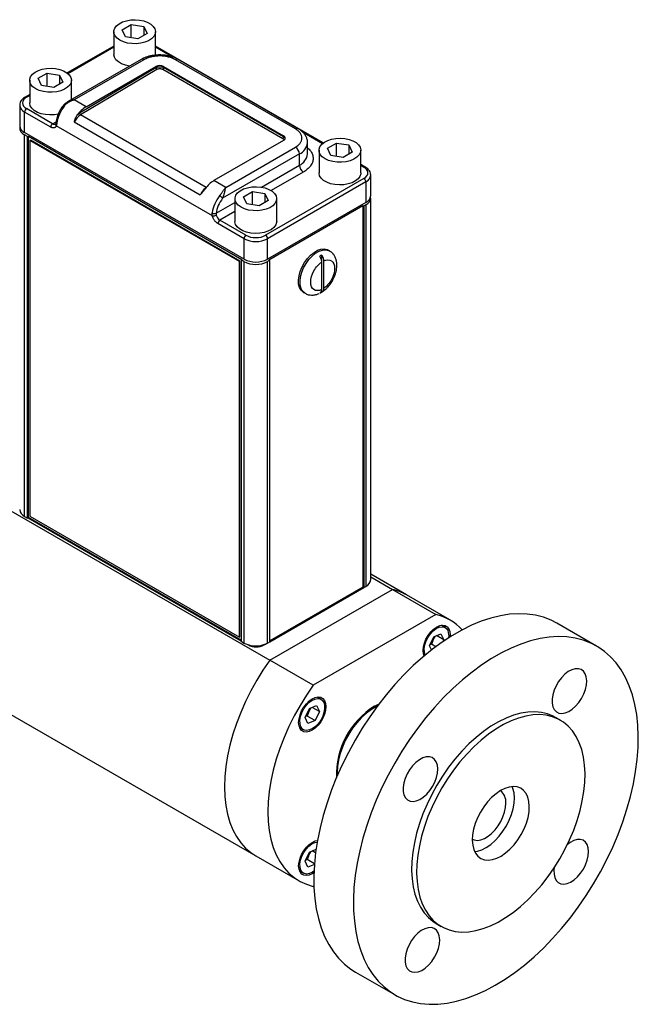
# Model space of a CAD drawing. Header units: inches. Extents: x 3.5 to 30.6, y 2.3 to 18.7.
# Tile 6 of 6: x 27.1 to 30.6, y 13.2 to 18.7. Entities that reach past the tile are written whole.
import ezdxf

# ---------------------------------------------------------------- set-up
doc = ezdxf.new("R2010")
doc.units = ezdxf.units.IN
doc.header["$MEASUREMENT"] = 0

msp = doc.modelspace()

# ---------------------------------------------------------------- linework, layer by layer
at = {"color": 7, "linetype": 'Continuous', "lineweight": 25}
for p, q in [((27.644, 18.6571), (27.644, 18.5295)), ((27.6914, 18.6679), (27.7425, 18.6973)), ((27.7101, 18.6276), (27.6914, 18.6679)), ((27.7425, 18.6973), (27.8122, 18.6865)), ((27.7425, 18.6226), (27.7425, 18.6973)), ((27.8309, 18.6463), (27.7798, 18.6168)), ((27.8122, 18.6865), (27.8309, 18.6463)), ((27.8122, 18.6865), (27.8122, 18.6355)), ((27.8783, 18.5295), (27.8783, 18.6571)), ((27.7798, 18.6168), (27.7101, 18.6276)), ((27.644, 18.5768), (27.3818, 18.4255)), ((27.3857, 18.4225), (27.644, 18.5716)), ((28.8214, 18.0324), (27.8783, 18.5768)), ((27.8783, 18.5716), (27.9781, 18.514)), ((27.7982, 18.5013), (27.3846, 18.2625)), ((27.8138, 18.4997), (27.4223, 18.2737)), ((28.6648, 18.1105), (27.9906, 18.4997)), ((28.6804, 18.1121), (28.0062, 18.5013)), ((27.2191, 18.3952), (27.2701, 18.4247)), ((27.2701, 18.4247), (27.3398, 18.4139)), ((27.2701, 18.3499), (27.2701, 18.4247)), ((27.8801, 18.4549), (27.4517, 18.1989)), ((27.8855, 18.4457), (27.4571, 18.1898)), ((27.4886, 18.2354), (27.8801, 18.4615)), ((27.8801, 18.4549), (27.8801, 18.4615)), ((27.9191, 18.4461), (28.5933, 18.0568)), ((27.9243, 18.4615), (28.5985, 18.0722)), ((27.9243, 18.4552), (27.9243, 18.4615)), ((28.5985, 18.066), (27.9243, 18.4552)), ((27.1716, 18.3844), (27.1716, 18.2568)), ((27.2378, 18.355), (27.2191, 18.3952)), ((27.3585, 18.3736), (27.3075, 18.3442)), ((27.3398, 18.4139), (27.3585, 18.3736)), ((27.3398, 18.4139), (27.3398, 18.3628)), ((27.406, 18.2749), (27.406, 18.3844)), ((27.3075, 18.3442), (27.2378, 18.355)), ((27.1716, 18.3042), (27.1462, 18.2895)), ((27.154, 18.2887), (27.1716, 18.2989)), ((27.4886, 18.2354), (27.4223, 18.2737)), ((27.1155, 18.2441), (27.1155, 18.129)), ((27.143, 18.0908), (27.143, 18.2058)), ((27.2897, 18.1211), (27.143, 18.2058)), ((27.3007, 18.1402), (27.154, 18.2249)), ((27.3007, 18.1402), (27.3197, 18.1512)), ((28.1298, 17.7395), (27.4219, 18.1481)), ((28.1633, 17.7821), (27.4571, 18.1898)), ((28.198, 17.6218), (27.3208, 18.1282)), ((28.7035, 18.0952), (28.8175, 18.0294)), ((28.3758, 17.3791), (27.143, 18.0908)), ((27.1595, 18.0674), (27.143, 18.0769)), ((27.143, 15.9335), (27.143, 18.0769)), ((27.1595, 18.0674), (27.1648, 18.0705)), ((27.1595, 15.924), (27.1595, 18.0674)), ((27.1648, 18.0705), (28.3644, 17.378)), ((27.1648, 15.9271), (27.1648, 18.0705)), ((27.1724, 18.0457), (27.1759, 18.0477)), ((28.3497, 17.366), (27.1724, 18.0457)), ((27.1724, 18.0457), (27.1724, 15.9349)), ((28.3532, 17.3681), (27.1759, 18.0477)), ((28.5985, 18.0467), (28.207, 17.8207)), ((28.5985, 18.066), (28.5985, 18.0722)), ((28.2733, 17.7824), (28.6648, 18.0085)), ((28.7327, 17.9707), (28.7327, 18.034)), ((28.7972, 17.9913), (28.7972, 17.8637)), ((28.8447, 18.0021), (28.8958, 18.0316)), ((28.8634, 17.9619), (28.8447, 18.0021)), ((28.8958, 18.0316), (28.9655, 18.0208)), ((28.8958, 17.9568), (28.8958, 18.0316)), ((28.9655, 18.0208), (28.9841, 17.9805)), ((28.9655, 18.0208), (28.9655, 17.9697)), ((29.0316, 17.8637), (29.0316, 17.9913)), ((28.6869, 17.9702), (28.2555, 17.7211)), ((28.6869, 17.9069), (28.6869, 17.9702)), ((28.9331, 17.9511), (28.8634, 17.9619)), ((28.9841, 17.9805), (28.9331, 17.9511)), ((28.4737, 17.7838), (28.6869, 17.9069)), ((29.057, 17.8964), (29.0316, 17.9111)), ((29.0316, 17.9058), (29.0492, 17.8956)), ((28.2733, 17.7824), (28.207, 17.8207)), ((29.0492, 17.8318), (28.4973, 17.5132)), ((28.709, 17.8686), (28.5284, 17.7644)), ((29.0877, 17.7359), (29.0877, 17.851)), ((29.0603, 17.8127), (28.5084, 17.4941)), ((29.0603, 17.8127), (29.0603, 17.6977)), ((28.3249, 17.7186), (28.3249, 17.591)), ((28.3724, 17.7294), (28.4234, 17.7589)), ((28.3911, 17.6892), (28.3724, 17.7294)), ((28.4234, 17.7589), (28.4931, 17.7481)), ((28.4234, 17.6842), (28.4234, 17.7589)), ((28.5118, 17.7079), (28.4608, 17.6784)), ((28.4931, 17.7481), (28.5118, 17.7079)), ((28.4931, 17.7481), (28.4931, 17.6971)), ((28.5593, 17.591), (28.5593, 17.7186)), ((29.0875, 15.5788), (29.0875, 17.7222)), ((28.2189, 17.6367), (28.3249, 17.6979)), ((28.4608, 17.6784), (28.3911, 17.6892)), ((29.0603, 17.6977), (28.5084, 17.3791)), ((28.5146, 17.3751), (29.0432, 17.6802)), ((29.0432, 17.6802), (29.0485, 17.6772)), ((29.0432, 17.6802), (29.0432, 15.5368)), ((29.06, 17.6838), (29.0485, 17.6772)), ((29.0485, 17.6772), (29.0485, 15.5338)), ((29.06, 17.6838), (29.06, 15.5404)), ((28.3249, 17.6469), (28.2401, 17.5979)), ((28.3868, 17.5132), (28.2401, 17.5979)), ((28.3758, 17.4941), (28.2291, 17.5788)), ((28.3758, 17.3791), (28.3758, 17.4941)), ((28.5084, 17.3791), (28.5084, 17.4941)), ((28.8565, 17.4253), (28.8477, 17.4304)), ((28.3644, 17.378), (28.3591, 17.3749)), ((28.3755, 17.3654), (28.3591, 17.3749)), ((28.3591, 17.3749), (28.3591, 15.2315)), ((28.5199, 17.372), (28.5146, 17.3751)), ((28.8125, 17.3631), (28.8125, 17.4019)), ((28.3497, 17.366), (28.3532, 17.3681)), ((28.3497, 15.2553), (28.3497, 17.366)), ((28.3532, 15.2573), (28.3532, 17.3681)), ((28.3755, 17.3654), (28.3755, 15.222)), ((28.5199, 17.372), (28.5084, 17.3654)), ((28.5084, 15.222), (28.5084, 17.3654)), ((28.5199, 15.2286), (28.5199, 17.372)), ((28.8125, 17.2084), (28.8125, 17.3631)), ((28.8231, 17.3692), (28.8231, 17.2146)), ((28.8125, 17.1942), (28.8125, 17.2084)), ((28.7102, 17.1922), (28.719, 17.1871)), ((26.3406, 16.3834), (28.5203, 15.1251)), ((27.1724, 15.9349), (28.3497, 15.2553)), ((27.143, 15.9335), (27.1595, 15.924)), ((27.1648, 15.9271), (27.1595, 15.924)), ((27.1623, 15.9256), (28.3591, 15.2347)), ((28.3591, 15.2376), (27.1648, 15.9271)), ((29.2882, 15.4922), (29.0875, 15.6081)), ((29.0875, 15.5938), (29.2098, 15.5232)), ((29.0432, 15.5368), (28.5199, 15.2347)), ((28.5199, 15.229), (29.0481, 15.534)), ((28.5203, 15.1251), (29.2098, 15.5232)), ((29.0485, 15.5338), (29.0432, 15.5368)), ((29.0485, 15.5338), (29.06, 15.5404)), ((29.2098, 15.5232), (29.4534, 15.3826)), ((29.5318, 15.3516), (29.2882, 15.4922)), ((29.4534, 15.3826), (28.7639, 14.9845)), ((30.3566, 15.2051), (30.1339, 15.3336)), ((26.2622, 15.2844), (28.4419, 14.0261)), ((29.4425, 15.2576), (29.4824, 15.2745)), ((29.4824, 15.2745), (29.4977, 15.2405)), ((29.5071, 15.3088), (29.4846, 15.3218)), ((28.3532, 15.2573), (28.3497, 15.2553)), ((28.3591, 15.2315), (28.3755, 15.222)), ((28.4886, 15.211), (28.5013, 15.2182)), ((28.5084, 15.222), (28.5199, 15.2286)), ((29.418, 15.2067), (29.4425, 15.2576)), ((29.4359, 15.2338), (29.4433, 15.2492)), ((29.4506, 15.2611), (29.4433, 15.2492)), ((29.4977, 15.2405), (29.4572, 15.2639)), ((29.4977, 15.2405), (29.4927, 15.23)), ((28.3975, 15.2125), (28.4003, 15.211)), ((28.4003, 15.2117), (28.4003, 15.211)), ((28.4886, 15.211), (28.4886, 15.2133)), ((29.4287, 15.1831), (29.418, 15.2067)), ((29.4291, 15.215), (29.4208, 15.2124)), ((29.4527, 15.2014), (29.4291, 15.215)), ((28.7639, 14.9845), (28.5203, 15.1251)), ((29.3862, 15.1513), (29.3882, 15.1502)), ((28.8085, 14.9055), (28.786, 14.9185)), ((28.7194, 14.8034), (28.7439, 14.8543)), ((28.7373, 14.8305), (28.7447, 14.8459)), ((28.7439, 14.8543), (28.7837, 14.8712)), ((28.752, 14.8578), (28.7447, 14.8459)), ((28.7991, 14.8372), (28.7586, 14.8606)), ((28.7991, 14.8372), (28.7746, 14.7863)), ((28.7837, 14.8712), (28.7991, 14.8372)), ((29.1086, 14.8671), (29.1346, 14.8802)), ((28.7348, 14.7694), (28.7194, 14.8034)), ((28.7305, 14.8117), (28.7222, 14.8091)), ((28.7746, 14.7863), (28.7305, 14.8117)), ((28.7746, 14.7863), (28.7348, 14.7694)), ((30.1532, 14.7884), (30.1253, 14.8044)), ((28.6876, 14.748), (28.71, 14.7351)), ((28.788, 14.1106), (28.786, 14.1118)), ((28.7439, 14.0476), (28.7804, 14.0631)), ((28.7776, 14.0428), (28.7586, 14.0538)), ((28.4419, 14.0261), (28.6855, 13.8855)), ((28.7194, 13.9967), (28.7439, 14.0476)), ((28.7305, 14.005), (28.7222, 14.0024)), ((28.7713, 13.9815), (28.7305, 14.005)), ((28.7373, 14.0238), (28.7447, 14.0392)), ((28.752, 14.051), (28.7447, 14.0392)), ((28.7348, 13.9626), (28.7194, 13.9967)), ((28.771, 13.978), (28.7348, 13.9626)), ((28.6876, 13.9413), (28.71, 13.9283)), ((28.7639, 13.8545), (28.7682, 13.857)), ((29.4561, 13.6452), (29.4839, 13.6291)), ((29.0021, 13.3731), (29.2248, 13.2445))]:
    msp.add_line(p, q, dxfattribs=at)
at = {"color": 7, "linetype": 'Continuous', "lineweight": 25, "flags": 128}
for points in [[(27.6783, 18.6093), (27.6624, 18.6207), (27.6511, 18.6338), (27.645, 18.648), (27.6443, 18.6626), (27.6491, 18.6769), (27.6591, 18.6904), (27.6739, 18.7023), (27.6928, 18.712), (27.7148, 18.7192), (27.7391, 18.7235), (27.7643, 18.7247), (27.7894, 18.7227), (27.8132, 18.7177), (27.8346, 18.7098), (27.8525, 18.6995), (27.8661, 18.6871), (27.8749, 18.6734), (27.8783, 18.6589), (27.8762, 18.6443), (27.8688, 18.6304), (27.8563, 18.6176), (27.8394, 18.6067), (27.8188, 18.5982), (27.7955, 18.5924), (27.7707, 18.5897), (27.7453, 18.5901), (27.7207, 18.5936), (27.698, 18.6001), (27.6783, 18.6093)], [(27.7333, 18.4638), (27.7329, 18.4639), (27.7091, 18.4689), (27.6877, 18.4768), (27.6698, 18.4871), (27.6562, 18.4994), (27.6474, 18.5132), (27.644, 18.5277), (27.644, 18.5295)], [(27.2059, 18.3366), (27.1901, 18.348), (27.1788, 18.3611), (27.1727, 18.3753), (27.172, 18.3899), (27.1768, 18.4043), (27.1868, 18.4177), (27.2016, 18.4296), (27.2204, 18.4394), (27.2425, 18.4466), (27.2667, 18.4508), (27.292, 18.452), (27.3171, 18.4501), (27.3409, 18.445), (27.3622, 18.4371), (27.3801, 18.4268), (27.3938, 18.4145), (27.4025, 18.4007), (27.4059, 18.3862), (27.4039, 18.3717), (27.3964, 18.3577), (27.384, 18.3449), (27.367, 18.3341), (27.3465, 18.3255), (27.3232, 18.3197), (27.2983, 18.317), (27.273, 18.3174), (27.2484, 18.3209), (27.2257, 18.3274), (27.2059, 18.3366)], [(27.3317, 18.1939), (27.3109, 18.1904), (27.2856, 18.1892), (27.2605, 18.1912), (27.2367, 18.1962), (27.2154, 18.2041), (27.1975, 18.2144), (27.1838, 18.2268), (27.1751, 18.2405), (27.1716, 18.255), (27.1716, 18.2568)], [(27.3657, 18.2392), (27.3636, 18.2403), (27.3619, 18.2411), (27.3605, 18.2415), (27.3595, 18.2415), (27.3591, 18.2412)], [(27.3238, 18.1427), (27.3219, 18.144), (27.3204, 18.1455), (27.3195, 18.147), (27.3192, 18.1485), (27.3192, 18.1491)], [(28.8316, 17.9435), (28.8157, 17.9549), (28.8044, 17.968), (28.7983, 17.9822), (28.7976, 17.9968), (28.8024, 18.0112), (28.8124, 18.0246), (28.8272, 18.0365), (28.8461, 18.0463), (28.8681, 18.0535), (28.8923, 18.0578), (28.9176, 18.0589), (28.9427, 18.057), (28.9665, 18.0519), (28.9879, 18.044), (29.0058, 18.0337), (29.0194, 18.0214), (29.0282, 18.0076), (29.0316, 17.9931), (29.0295, 17.9786), (29.0221, 17.9646), (29.0096, 17.9518), (28.9927, 17.941), (28.9721, 17.9324), (28.9488, 17.9266), (28.9239, 17.9239), (28.8986, 17.9243), (28.874, 17.9278), (28.8513, 17.9343), (28.8316, 17.9435)], [(29.0316, 17.8637), (29.0312, 17.8582), (29.0265, 17.8439), (29.0164, 17.8304), (29.0017, 17.8186), (28.9828, 17.8088), (28.9607, 17.8016), (28.9365, 17.7973), (28.9113, 17.7961), (28.8861, 17.7981), (28.8624, 17.8031), (28.841, 17.811), (28.8231, 17.8213), (28.8094, 17.8337), (28.8007, 17.8474), (28.7973, 17.8619), (28.7972, 17.8637)], [(28.3592, 17.6708), (28.3433, 17.6822), (28.3321, 17.6953), (28.326, 17.7095), (28.3253, 17.7241), (28.3301, 17.7385), (28.3401, 17.7519), (28.3549, 17.7638), (28.3737, 17.7736), (28.3958, 17.7808), (28.42, 17.7851), (28.4453, 17.7863), (28.4704, 17.7843), (28.4942, 17.7792), (28.5155, 17.7714), (28.5334, 17.761), (28.5471, 17.7487), (28.5558, 17.735), (28.5592, 17.7205), (28.5572, 17.7059), (28.5497, 17.6919), (28.5373, 17.6792), (28.5203, 17.6683), (28.4998, 17.6597), (28.4765, 17.654), (28.4516, 17.6512), (28.4263, 17.6516), (28.4017, 17.6551), (28.379, 17.6616), (28.3592, 17.6708)], [(28.5593, 17.591), (28.5589, 17.5856), (28.5541, 17.5712), (28.5441, 17.5578), (28.5293, 17.5459), (28.5105, 17.5361), (28.4884, 17.5289), (28.4642, 17.5246), (28.4389, 17.5234), (28.4138, 17.5254), (28.39, 17.5304), (28.3687, 17.5383), (28.3507, 17.5487), (28.3371, 17.561), (28.3284, 17.5747), (28.3249, 17.5892), (28.3249, 17.591)], [(28.7102, 17.1922), (28.7084, 17.1933), (28.6964, 17.2043), (28.6877, 17.2197), (28.6828, 17.2388), (28.6818, 17.2609), (28.6848, 17.2851), (28.6916, 17.3103), (28.702, 17.3356), (28.7156, 17.3599), (28.7317, 17.3822), (28.7498, 17.4016), (28.7691, 17.4173), (28.7887, 17.4287), (28.808, 17.4352), (28.8261, 17.4367), (28.8422, 17.433), (28.8477, 17.4304)], [(28.7186, 17.1873), (28.7173, 17.1881), (28.7052, 17.1992), (28.6966, 17.2146), (28.6916, 17.2337), (28.6906, 17.2558), (28.6936, 17.28), (28.7005, 17.3052), (28.7109, 17.3305), (28.7244, 17.3548), (28.7406, 17.3771), (28.7586, 17.3965), (28.7779, 17.4122), (28.7976, 17.4236), (28.8169, 17.4301), (28.8349, 17.4316), (28.8511, 17.4279), (28.8565, 17.4253)], [(30.1339, 15.3336), (30.1014, 15.3504), (30.0589, 15.3667), (30.0141, 15.3782), (29.9672, 15.3849), (29.9184, 15.3866), (29.868, 15.3834), (29.816, 15.3753), (29.763, 15.3623), (29.7089, 15.3445), (29.6542, 15.322), (29.5991, 15.2949), (29.5439, 15.2633), (29.4888, 15.2273), (29.434, 15.1872), (29.3799, 15.1431), (29.3267, 15.0953), (29.2746, 15.0439), (29.2239, 14.9892), (29.1749, 14.9315), (29.1277, 14.871), (29.0826, 14.8081), (29.0399, 14.743), (28.9997, 14.6761), (28.9621, 14.6076), (28.9275, 14.5379), (28.8959, 14.4673), (28.8675, 14.3961), (28.8425, 14.3248), (28.8209, 14.2536), (28.8029, 14.1829), (28.7885, 14.113), (28.7778, 14.0442), (28.7709, 13.977), (28.7678, 13.9115), (28.7685, 13.8481), (28.773, 13.7871), (28.7813, 13.7288), (28.7934, 13.6735), (28.8092, 13.6215), (28.8285, 13.5729), (28.8514, 13.528), (28.8777, 13.4871), (28.9073, 13.4503), (28.94, 13.4178), (28.9758, 13.3898), (29.0021, 13.3731)], [(29.3871, 15.1492), (29.3833, 15.1608), (29.3814, 15.1794), (29.3833, 15.2001), (29.389, 15.2221), (29.3981, 15.2441), (29.4102, 15.2651), (29.4247, 15.284), (29.4409, 15.2999), (29.458, 15.312), (29.475, 15.3196), (29.4912, 15.3224), (29.5057, 15.3202), (29.5178, 15.3132), (29.5269, 15.3017), (29.5326, 15.2863), (29.5345, 15.2678), (29.534, 15.2571)], [(29.3939, 15.155), (29.3936, 15.1558), (29.3891, 15.1719), (29.3886, 15.1909), (29.3921, 15.2119), (29.3995, 15.2336), (29.4102, 15.2547), (29.4237, 15.2739), (29.4393, 15.2903), (29.4558, 15.3028), (29.4725, 15.3106), (29.4884, 15.3135), (29.5025, 15.3111), (29.514, 15.3036), (29.5222, 15.2914)], [(30.591, 14.6987), (30.5884, 14.7609), (30.582, 14.8206), (30.5718, 14.8774), (30.5579, 14.9311), (30.5403, 14.9815), (30.5192, 15.0282), (30.4946, 15.0711), (30.4666, 15.11), (30.4354, 15.1447), (30.4011, 15.1749), (30.364, 15.2007), (30.3241, 15.2218), (30.2816, 15.2382), (30.2369, 15.2497), (30.19, 15.2563), (30.1411, 15.258), (30.0907, 15.2548), (30.0388, 15.2467), (29.9857, 15.2337), (29.9316, 15.216), (29.877, 15.1934), (29.8219, 15.1663), (29.7666, 15.1347), (29.7115, 15.0988), (29.6567, 15.0586), (29.6026, 15.0146), (29.5494, 14.9667), (29.4973, 14.9153), (29.4466, 14.8606), (29.3976, 14.8029), (29.3504, 14.7425), (29.3054, 14.6795), (29.2626, 14.6144), (29.2224, 14.5475), (29.1848, 14.479), (29.1502, 14.4093), (29.1186, 14.3387), (29.0902, 14.2676), (29.0652, 14.1963), (29.0436, 14.1251), (29.0256, 14.0543), (29.0112, 13.9844), (29.0005, 13.9157), (28.9936, 13.8484), (28.9905, 13.7829), (28.9912, 13.7195), (28.9957, 13.6585), (29.0041, 13.6003), (29.0161, 13.5449), (29.0319, 13.4929), (29.0512, 13.4443), (29.0741, 13.3994), (29.1004, 13.3585), (29.13, 13.3217), (29.1627, 13.2892), (29.1985, 13.2612), (29.237, 13.2378), (29.2782, 13.219), (29.3219, 13.2051), (29.3677, 13.196), (29.4156, 13.1918), (29.4653, 13.1925), (29.5165, 13.1982), (29.5691, 13.2088), (29.6226, 13.2242), (29.677, 13.2443), (29.732, 13.2691), (29.7872, 13.2985), (29.8424, 13.3323), (29.8974, 13.3704), (29.9518, 13.4125), (30.0055, 13.4585), (30.0582, 13.5082), (30.1096, 13.5612), (30.1595, 13.6175), (30.2076, 13.6766), (30.2538, 13.7383), (30.2977, 13.8024), (30.3392, 13.8684), (30.3781, 13.9362), (30.4142, 14.0053), (30.4474, 14.0755), (30.4774, 14.1464), (30.5041, 14.2177), (30.5274, 14.289), (30.5473, 14.36), (30.5635, 14.4303), (30.576, 14.4997), (30.5848, 14.5678), (30.5898, 14.6342), (30.591, 14.6987)], [(28.5203, 15.1251), (28.4824, 15.0697), (28.447, 15.0124), (28.4142, 14.9534), (28.3842, 14.8932), (28.3574, 14.8322), (28.3337, 14.7707), (28.3135, 14.7091), (28.2967, 14.6478), (28.2836, 14.5873), (28.2741, 14.5278), (28.2684, 14.4698), (28.2665, 14.4136), (28.2684, 14.3597), (28.2741, 14.3083), (28.2836, 14.2597), (28.2967, 14.2143), (28.3135, 14.1724), (28.3337, 14.1342), (28.3574, 14.1), (28.3842, 14.07), (28.4142, 14.0443), (28.4419, 14.0261)], [(30.301, 15.0101), (30.2988, 15.0314), (30.2926, 15.0495), (30.2828, 15.0636), (30.2698, 15.0731), (30.2541, 15.0778), (30.2363, 15.0772), (30.2171, 15.0716), (30.1974, 15.0611), (30.178, 15.0461), (30.1596, 15.0273), (30.143, 15.0055), (30.1289, 14.9814), (30.1178, 14.9562), (30.1103, 14.9308), (30.1065, 14.9063), (30.1068, 14.8837), (30.111, 14.8639), (30.119, 14.8477), (30.1305, 14.8358), (30.1449, 14.8287), (30.1618, 14.8266), (30.1804, 14.8297), (30.1999, 14.8378), (30.2196, 14.8506), (30.2386, 14.8676), (30.2562, 14.888), (30.2716, 14.9111), (30.2843, 14.9359), (30.2936, 14.9613), (30.2993, 14.9864), (30.301, 15.0101)], [(28.7639, 14.9845), (28.726, 14.9291), (28.6906, 14.8718), (28.6578, 14.8128), (28.6278, 14.7526), (28.601, 14.6916), (28.5773, 14.63), (28.5571, 14.5685), (28.5403, 14.5072), (28.5272, 14.4466), (28.5177, 14.3872), (28.512, 14.3292), (28.5101, 14.273), (28.512, 14.2191), (28.5177, 14.1676), (28.5272, 14.1191), (28.5403, 14.0737), (28.5571, 14.0318), (28.5773, 13.9936), (28.601, 13.9594), (28.6278, 13.9293), (28.6578, 13.9037), (28.6906, 13.8826), (28.726, 13.8662), (28.7639, 13.8545)], [(28.8359, 14.8645), (28.834, 14.8437), (28.8283, 14.8217), (28.8192, 14.7997), (28.8071, 14.7787), (28.7926, 14.7598), (28.7764, 14.7439), (28.7593, 14.7319), (28.7423, 14.7242), (28.7261, 14.7214), (28.7116, 14.7236), (28.6995, 14.7306), (28.6904, 14.7421), (28.6847, 14.7575), (28.6828, 14.7761), (28.6847, 14.7968), (28.6904, 14.8188), (28.6995, 14.8408), (28.7116, 14.8618), (28.7261, 14.8807), (28.7423, 14.8966), (28.7593, 14.9087), (28.7764, 14.9163), (28.7926, 14.9191), (28.8071, 14.9169), (28.8192, 14.9099), (28.8283, 14.8984), (28.834, 14.883), (28.8359, 14.8645)], [(28.8236, 14.8881), (28.8281, 14.872), (28.8286, 14.853), (28.825, 14.832), (28.8177, 14.8103), (28.8069, 14.7892), (28.7934, 14.77), (28.7779, 14.7536), (28.7613, 14.7411), (28.7446, 14.7333), (28.7287, 14.7305), (28.7147, 14.7329), (28.7032, 14.7403), (28.6949, 14.7525), (28.6904, 14.7686), (28.69, 14.7876), (28.6935, 14.8086), (28.7008, 14.8303), (28.7116, 14.8514), (28.7251, 14.8706), (28.7406, 14.887), (28.7572, 14.8995), (28.7739, 14.9073), (28.7898, 14.9102), (28.8039, 14.9077), (28.8154, 14.9003), (28.8236, 14.8881)], [(29.1261, 14.8689), (29.1202, 14.866), (29.0917, 14.8491), (29.0635, 14.8279), (29.0362, 14.8028), (29.0102, 14.7743), (28.9861, 14.7429), (28.9642, 14.7092), (28.945, 14.6738), (28.9289, 14.6374), (28.9161, 14.6006), (28.9069, 14.5641), (28.9015, 14.5287), (28.8999, 14.4949), (28.9006, 14.4782)], [(30.1253, 14.8044), (30.1133, 14.8109), (30.081, 14.824), (30.0463, 14.8323), (30.0096, 14.8357), (29.9711, 14.8342), (29.9311, 14.8278), (29.8901, 14.8165), (29.8482, 14.8004), (29.8059, 14.7798), (29.7634, 14.7546), (29.7212, 14.7252), (29.6795, 14.6918), (29.6387, 14.6546), (29.5991, 14.6139), (29.5611, 14.5701), (29.5249, 14.5236), (29.4909, 14.4746), (29.4593, 14.4236), (29.4303, 14.371), (29.4043, 14.3172), (29.3813, 14.2627), (29.3617, 14.2079), (29.3455, 14.1532), (29.3329, 14.0991), (29.324, 14.046), (29.3188, 13.9944), (29.3175, 13.9446), (29.3199, 13.8971), (29.3262, 13.8521), (29.3361, 13.8102), (29.3498, 13.7717), (29.367, 13.7368), (29.3876, 13.7058), (29.4114, 13.679), (29.4383, 13.6566), (29.4561, 13.6452)], [(30.2918, 14.4889), (30.2893, 14.5365), (30.2831, 14.5814), (30.2731, 14.6233), (30.2594, 14.6618), (30.2423, 14.6968), (30.2217, 14.7277), (30.1978, 14.7546), (30.1709, 14.777), (30.1412, 14.7948), (30.1088, 14.8079), (30.0742, 14.8162), (30.0374, 14.8196), (29.9989, 14.8181), (29.959, 14.8117), (29.9179, 14.8004), (29.876, 14.7844), (29.8337, 14.7637), (29.7912, 14.7386), (29.749, 14.7092), (29.7073, 14.6757), (29.6665, 14.6385), (29.627, 14.5979), (29.5889, 14.5541), (29.5528, 14.5075), (29.5187, 14.4585), (29.4871, 14.4075), (29.4582, 14.3549), (29.4321, 14.3012), (29.4092, 14.2467), (29.3895, 14.1918), (29.3734, 14.1372), (29.3608, 14.0831), (29.3518, 14.03), (29.3467, 13.9783), (29.3453, 13.9285), (29.3478, 13.881), (29.354, 13.8361), (29.364, 13.7942), (29.3776, 13.7556), (29.3948, 13.7207), (29.4154, 13.6897), (29.4393, 13.6629), (29.4662, 13.6405), (29.4959, 13.6226), (29.5282, 13.6095), (29.5629, 13.6012), (29.5996, 13.5978), (29.6381, 13.5993), (29.6781, 13.6058), (29.7192, 13.617), (29.761, 13.6331), (29.8034, 13.6538), (29.8458, 13.6789), (29.8881, 13.7083), (29.9298, 13.7417), (29.9706, 13.7789), (30.0101, 13.8196), (30.0481, 13.8634), (30.0843, 13.91), (30.1183, 13.9589), (30.15, 14.0099), (30.1789, 14.0625), (30.205, 14.1163), (30.2279, 14.1708), (30.2475, 14.2256), (30.2637, 14.2803), (30.2763, 14.3344), (30.2852, 14.3875), (30.2904, 14.4391), (30.2918, 14.4889)], [(29.4645, 14.5147), (29.4622, 14.536), (29.4561, 14.5541), (29.4463, 14.5682), (29.4333, 14.5778), (29.4175, 14.5824), (29.3997, 14.5819), (29.3806, 14.5763), (29.3609, 14.5658), (29.3414, 14.5508), (29.323, 14.532), (29.3064, 14.5101), (29.2923, 14.4861), (29.2813, 14.4608), (29.2737, 14.4355), (29.27, 14.4109), (29.2702, 14.3883), (29.2745, 14.3685), (29.2825, 14.3523), (29.2939, 14.3404), (29.3084, 14.3333), (29.3253, 14.3313), (29.3438, 14.3344), (29.3634, 14.3425), (29.383, 14.3553), (29.4021, 14.3722), (29.4196, 14.3927), (29.4351, 14.4158), (29.4477, 14.4405), (29.4571, 14.466), (29.4627, 14.491), (29.4645, 14.5147)], [(29.9786, 14.3035), (29.9763, 14.3311), (29.9701, 14.3556), (29.9602, 14.3765), (29.9468, 14.3933), (29.9303, 14.4056), (29.911, 14.413), (29.8894, 14.4154), (29.866, 14.4127), (29.8415, 14.4049), (29.8165, 14.3924), (29.7915, 14.3753), (29.7671, 14.3541), (29.744, 14.3293), (29.7228, 14.3016), (29.7039, 14.2716), (29.6878, 14.24), (29.675, 14.2077), (29.6657, 14.1753), (29.6601, 14.1438), (29.6585, 14.114), (29.6608, 14.0864), (29.6669, 14.0618), (29.6769, 14.0409), (29.6903, 14.0241), (29.7068, 14.0119), (29.7261, 14.0045), (29.7477, 14.0021), (29.771, 14.0048), (29.7955, 14.0125), (29.8206, 14.0251), (29.8456, 14.0422), (29.87, 14.0634), (29.893, 14.0881), (29.9143, 14.1159), (29.9332, 14.1459), (29.9492, 14.1775), (29.9621, 14.2098), (29.9714, 14.2421), (29.9769, 14.2736), (29.9786, 14.3035)], [(29.6716, 14.0506), (29.6875, 14.053), (29.712, 14.0607), (29.7371, 14.0733), (29.7621, 14.0904), (29.7864, 14.1116), (29.8095, 14.1363), (29.8308, 14.1641), (29.8497, 14.1941), (29.8657, 14.2257), (29.8786, 14.258), (29.8879, 14.2903), (29.8934, 14.3218), (29.8951, 14.3517), (29.8928, 14.3793), (29.8866, 14.4038), (29.882, 14.4151)], [(29.6585, 14.1194), (29.6691, 14.1153), (29.6867, 14.1132), (29.7059, 14.116), (29.7262, 14.1237), (29.7467, 14.1358), (29.7669, 14.1521), (29.7859, 14.172), (29.8033, 14.1947), (29.8183, 14.2196), (29.8304, 14.2457), (29.8394, 14.2723), (29.8447, 14.2983), (29.8464, 14.3229)], [(28.7593, 14.1019), (28.7764, 14.1095), (28.7883, 14.1121)], [(30.3118, 14.0503), (30.3095, 14.0716), (30.3034, 14.0897), (30.2936, 14.1038), (30.2806, 14.1133), (30.2648, 14.1179), (30.247, 14.1174), (30.2279, 14.1118), (30.2082, 14.1013), (30.1924, 14.0896)], [(28.7683, 13.9309), (28.7593, 13.9251), (28.7423, 13.9175), (28.7261, 13.9147), (28.7116, 13.9168), (28.6995, 13.9238), (28.6904, 13.9353), (28.6847, 13.9508), (28.6828, 13.9693), (28.6847, 13.9901), (28.6904, 14.0121), (28.6995, 14.0341), (28.7116, 14.0551), (28.7261, 14.074), (28.7423, 14.0899), (28.7593, 14.1019)], [(28.7687, 13.9394), (28.7613, 13.9344), (28.7446, 13.9265), (28.7287, 13.9237), (28.7147, 13.9261), (28.7032, 13.9336), (28.6949, 13.9457), (28.6904, 13.9618), (28.69, 13.9809), (28.6935, 14.0019), (28.7008, 14.0235), (28.7116, 14.0446), (28.7251, 14.0639), (28.7406, 14.0802), (28.7572, 14.0927), (28.7739, 14.1006), (28.7868, 14.1033)], [(30.1188, 13.9597), (30.1173, 13.9465), (30.1175, 13.9239), (30.1218, 13.9041), (30.1298, 13.8879), (30.1412, 13.876), (30.1557, 13.8689), (30.1726, 13.8668), (30.1911, 13.8699), (30.2107, 13.878), (30.2303, 13.8908), (30.2494, 13.9078), (30.2669, 13.9282), (30.2824, 13.9513), (30.295, 13.9761), (30.3044, 14.0015), (30.31, 14.0266), (30.3118, 14.0503), (30.3118, 14.0503)], [(29.4752, 13.5549), (29.473, 13.5762), (29.4668, 13.5943), (29.457, 13.6084), (29.444, 13.618), (29.4283, 13.6226), (29.4105, 13.6221), (29.3913, 13.6165), (29.3716, 13.6059), (29.3522, 13.591), (29.3338, 13.5722), (29.3172, 13.5503), (29.3031, 13.5263), (29.292, 13.501), (29.2845, 13.4756), (29.2807, 13.4511), (29.281, 13.4285), (29.2852, 13.4087), (29.2932, 13.3925), (29.3047, 13.3806), (29.3192, 13.3735), (29.336, 13.3715), (29.3546, 13.3746), (29.3741, 13.3827), (29.3938, 13.3955), (29.4128, 13.4124), (29.4304, 13.4329), (29.4458, 13.456), (29.4585, 13.4807), (29.4678, 13.5062), (29.4735, 13.5312), (29.4752, 13.5549)]]:
    msp.add_lwpolyline(points, dxfattribs=at)
at = {"color": 7, "linetype": 'Continuous', "lineweight": 25}
for centre, radius, start, end in [((27.8047, 18.4869), 0.0157, 54.3826, 114.3071), ((27.9998, 18.4869), 0.0157, 65.6929, 125.6174), ((27.9022, 18.4188), 0.048, 62.6098, 117.3902), ((27.8918, 18.4556), 0.0117, 183.6388, 237.5209), ((27.9128, 18.4557), 0.0116, 303.2296, 357.3477), ((27.1494, 18.2823), 0.00789, 54.4365, 113.6911), ((27.1624, 18.2488), 0.0472, 185.7995, 245.6164), ((27.1669, 18.2047), 0.024, 122.6054, 177.3946), ((27.5224, 18.1138), 0.2007, 141.3469, 171.7316), ((27.5758, 18.0921), 0.1678, 121.3291, 144.4669), ((27.5089, 18.1104), 0.0948, 123.1115, 156.5237), ((27.4634, 18.1997), 0.0117, 183.6388, 237.5209), ((27.1624, 18.1337), 0.0472, 185.6949, 245.6255), ((27.1601, 18.1175), 0.0441, 173.9568, 247.2222), ((27.3137, 18.12), 0.024, 122.6054, 177.3946), ((27.3099, 18.1527), 0.0155, 233.7735, 294.5054), ((27.3281, 18.1368), 0.0113, 161.5236, 229.8512), ((28.674, 18.0977), 0.0158, 66.425, 125.5533), ((28.587, 18.0665), 0.0116, 303.2296, 357.3477), ((28.5937, 18.0595), 0.0136, 290.7832, 69.2168), ((28.6389, 17.968), 0.048, 2.6054, 57.3946), ((28.6544, 18.0419), 0.0787, 294.4065, 353.938), ((28.6545, 17.9785), 0.0786, 294.3745, 354.3051), ((28.7349, 17.9091), 0.048, 182.6054, 237.3946), ((29.0538, 17.8892), 0.00788, 66.3027, 125.5641), ((28.2942, 17.6774), 0.1678, 121.3291, 144.4669), ((29.0363, 17.8116), 0.024, 2.6054, 57.3946), ((29.0417, 17.855), 0.0462, 293.6868, 355.0883), ((28.2192, 17.7002), 0.0977, 127.3576, 156.2577), ((28.3955, 17.6098), 0.2007, 141.3469, 171.7316), ((28.2069, 17.6801), 0.0636, 40.1488, 59.9207), ((29.0439, 17.7239), 0.0432, 291.8022, 6.2323), ((29.0408, 17.7406), 0.0472, 294.3745, 354.3051), ((28.2102, 17.6632), 0.0279, 241.5927, 288.1806), ((28.2007, 17.6597), 0.038, 265.919, 299.4457), ((28.2666, 17.639), 0.0488, 194.6814, 237.1122), ((28.2531, 17.5777), 0.024, 122.6054, 177.3946), ((28.3998, 17.493), 0.024, 122.6054, 177.3946), ((28.4421, 17.622), 0.1441, 242.6098, 297.3902), ((28.4844, 17.493), 0.024, 2.6054, 57.3946), ((28.4421, 17.507), 0.1441, 242.6098, 297.3902), ((28.8671, 17.295), 0.12, 117.0735, 122.9212), ((28.442, 17.4937), 0.1445, 242.6097, 297.3903), ((28.7472, 17.2949), 0.12, 297.0735, 302.9212), ((27.1625, 15.9766), 0.0473, 185.6948, 245.6253), ((29.0405, 15.5835), 0.0473, 294.3747, 354.3052), ((29.1444, 15.2425), 0.2882, 60.0573, 76.8818), ((29.3879, 15.1022), 0.2879, 42.2675, 76.8439), ((29.4481, 15.2629), 0.0794, 352.5781, 21.0704), ((28.442, 15.3503), 0.1445, 242.6097, 297.3903), ((29.3669, 15.2756), 0.0807, 314.5819, 328.7827), ((29.3753, 15.2739), 0.0724, 340.0881, 348.2838), ((28.4444, 15.2963), 0.0961, 242.6097, 297.3903), ((28.6683, 14.8723), 0.0807, 314.5819, 328.7827), ((28.6766, 14.8706), 0.0724, 340.0881, 348.2838), ((29.35, 14.481), 0.4553, 122.0188, 181.9947), ((29.7705, 14.3307), 0.0763, 354.0817, 53.481), ((28.6683, 14.0656), 0.0807, 314.5819, 328.7827), ((28.6766, 14.0638), 0.0724, 340.0881, 348.2838)]:
    msp.add_arc(centre, radius, start, end, dxfattribs=at)
for points, knots in [([(27.9022, 18.5266), (27.893, 18.5263), (27.8801, 18.5259), (27.8614, 18.5233), (27.8459, 18.5202), (27.8284, 18.5151), (27.8122, 18.5089), (27.8027, 18.5036), (27.7983, 18.5012)], [0, 0, 0, 0, 0.242607, 0.341589, 0.504577, 0.671852, 0.849731, 1, 1, 1, 1]), ([(27.9906, 18.4997), (27.9895, 18.5003), (27.9873, 18.5016), (27.9839, 18.5033), (27.9804, 18.505), (27.9768, 18.5066), (27.971, 18.509), (27.9628, 18.5119), (27.9518, 18.5151), (27.9401, 18.5176), (27.9236, 18.5201), (27.9022, 18.5214), (27.8808, 18.5201), (27.8643, 18.5176), (27.8526, 18.5151), (27.8416, 18.5119), (27.8325, 18.5087), (27.8252, 18.5056), (27.8193, 18.5028), (27.8157, 18.5007), (27.8138, 18.4997)], [0, 0, 0, 0, 0.023336, 0.046629, 0.069911, 0.093212, 0.116565, 0.178302, 0.240092, 0.304403, 0.368768, 0.500006, 0.631244, 0.695555, 0.759919, 0.821657, 0.883446, 0.92231, 0.961113, 1, 1, 1, 1]), ([(28.006, 18.5011), (28.0021, 18.5033), (27.9927, 18.5088), (27.9757, 18.5152), (27.9577, 18.5204), (27.9406, 18.5237), (27.9227, 18.5261), (27.9097, 18.5264), (27.9022, 18.5266)], [0, 0, 0, 0, 0.1349057, 0.3293445, 0.51866, 0.6569997, 0.8018016, 1, 1, 1, 1]), ([(27.8855, 18.4457), (27.886, 18.446), (27.887, 18.4466), (27.8887, 18.4473), (27.8907, 18.4481), (27.8938, 18.449), (27.8977, 18.4498), (27.9023, 18.45), (27.9069, 18.4499), (27.9111, 18.4492), (27.9146, 18.4481), (27.9171, 18.4471), (27.9184, 18.4464), (27.9191, 18.4461)], [0, 0, 0, 0, 0.052807, 0.110427, 0.172871, 0.240209, 0.391537, 0.500059, 0.608835, 0.759895, 0.848708, 0.928714, 1, 1, 1, 1]), ([(27.1464, 18.2894), (27.1451, 18.2887), (27.1398, 18.2859), (27.1321, 18.2796), (27.1234, 18.2701), (27.1178, 18.2589), (27.115, 18.2498), (27.1157, 18.2448), (27.1158, 18.244)], [0, 0, 0, 0, 0.065027, 0.279699, 0.499658, 0.724617, 0.95842, 1, 1, 1, 1]), ([(27.154, 18.2887), (27.1394, 18.2803), (27.1311, 18.2688), (27.1311, 18.2449), (27.1394, 18.2334), (27.154, 18.2249)], [0, 0, 0, 0, 0.5, 0.5, 1, 1, 1, 1]), ([(27.3845, 18.2625), (27.3799, 18.2596), (27.3702, 18.2536), (27.3629, 18.2454), (27.3591, 18.2412)], [0, 0, 0, 0, 0.487188, 1, 1, 1, 1]), ([(27.4223, 18.2737), (27.4213, 18.2734), (27.4187, 18.2726), (27.4135, 18.2709), (27.4065, 18.2683), (27.3988, 18.2649), (27.3912, 18.2609), (27.3842, 18.2565), (27.3782, 18.2519), (27.3732, 18.2476), (27.3692, 18.2435), (27.3669, 18.2406), (27.3657, 18.2392)], [0, 0, 0, 0, 0.046628, 0.125031, 0.250332, 0.385259, 0.500578, 0.630246, 0.749651, 0.835735, 0.91911, 1, 1, 1, 1]), ([(27.4223, 18.2737), (27.4209, 18.2736), (27.4182, 18.2733), (27.4143, 18.2728), (27.4107, 18.2721), (27.4073, 18.2714), (27.4042, 18.2706), (27.4014, 18.2698), (27.3988, 18.2689), (27.3965, 18.2681), (27.3944, 18.2673), (27.3926, 18.2665), (27.3911, 18.2658), (27.3897, 18.2652), (27.3886, 18.2647), (27.3878, 18.2642), (27.3871, 18.2639), (27.3867, 18.2637), (27.3865, 18.2636), (27.3865, 18.2635)], [0, 0, 0, 0, 0.111989, 0.217049, 0.315321, 0.406914, 0.49191, 0.570365, 0.64231, 0.707754, 0.766689, 0.819094, 0.864935, 0.904174, 0.936769, 0.962679, 0.981874, 0.994324, 1, 1, 1, 1]), ([(27.343, 18.2174), (27.3391, 18.2101), (27.3336, 18.1998), (27.3275, 18.1842), (27.3233, 18.1709), (27.3204, 18.1585), (27.3197, 18.1513), (27.3194, 18.1491)], [0, 0, 0, 0, 0.327429, 0.460049, 0.677908, 0.900414, 1, 1, 1, 1]), ([(27.3592, 18.2411), (27.3581, 18.2398), (27.3521, 18.2325), (27.3471, 18.2242), (27.343, 18.2174)], [0, 0, 0, 0, 0.17966, 1, 1, 1, 1]), ([(27.3192, 18.149), (27.3189, 18.147), (27.3184, 18.1435), (27.3177, 18.1414), (27.3174, 18.1404)], [0, 0, 0, 0, 0.5696093, 1, 1, 1, 1]), ([(27.4219, 18.1481), (27.4223, 18.1497), (27.423, 18.1524), (27.424, 18.1561), (27.4252, 18.1601), (27.4266, 18.1646), (27.4287, 18.1701), (27.431, 18.1755), (27.4336, 18.1808), (27.4363, 18.1854), (27.4383, 18.1883), (27.4393, 18.1896)], [0, 0, 0, 0, 0.103438, 0.18667, 0.249696, 0.381921, 0.499629, 0.640136, 0.770202, 0.890058, 1, 1, 1, 1]), ([(27.3208, 18.1282), (27.3205, 18.1276), (27.3201, 18.1264), (27.3192, 18.1249), (27.3183, 18.1234), (27.3172, 18.1221), (27.3154, 18.1203), (27.3127, 18.1183), (27.3087, 18.1169), (27.3042, 18.1164), (27.3, 18.1169), (27.2962, 18.118), (27.293, 18.1193), (27.2908, 18.1205), (27.2897, 18.1211)], [0, 0, 0, 0, 0.048984, 0.097724, 0.14639, 0.195159, 0.244202, 0.372023, 0.500031, 0.627852, 0.755859, 0.837333, 0.918445, 1, 1, 1, 1]), ([(27.3173, 18.1404), (27.3171, 18.14), (27.3165, 18.1386), (27.3165, 18.1387), (27.3163, 18.1387), (27.3162, 18.1387)], [0, 0, 0, 0, 0.293045, 0.852348, 1, 1, 1, 1]), ([(27.3238, 18.1427), (27.3237, 18.1418), (27.3235, 18.14), (27.323, 18.1373), (27.3226, 18.1349), (27.322, 18.1325), (27.3214, 18.1302), (27.321, 18.1289), (27.3208, 18.1282)], [0, 0, 0, 0, 0.168935, 0.33636, 0.502722, 0.668475, 0.834081, 1, 1, 1, 1]), ([(28.6648, 18.0085), (28.6659, 18.0091), (28.668, 18.0103), (28.6711, 18.0123), (28.674, 18.0143), (28.6768, 18.0164), (28.6809, 18.0198), (28.686, 18.0245), (28.6914, 18.0309), (28.6958, 18.0376), (28.7001, 18.0471), (28.7023, 18.0595), (28.7001, 18.0718), (28.6958, 18.0814), (28.6914, 18.0881), (28.686, 18.0945), (28.6804, 18.0997), (28.675, 18.1039), (28.6701, 18.1073), (28.6666, 18.1094), (28.6648, 18.1105)], [0, 0, 0, 0, 0.0233358, 0.0466288, 0.0699105, 0.0932121, 0.1165649, 0.1783022, 0.2400921, 0.3044035, 0.3687678, 0.5000056, 0.6312435, 0.695555, 0.7599192, 0.8216565, 0.8834464, 0.92231, 0.9611128, 1, 1, 1, 1]), ([(28.7322, 18.0334), (28.7322, 18.0376), (28.7323, 18.0484), (28.7267, 18.0649), (28.7168, 18.0817), (28.7033, 18.0961), (28.6909, 18.1062), (28.6823, 18.1107), (28.6802, 18.1118)], [0, 0, 0, 0, 0.130557, 0.339669, 0.53387, 0.733235, 0.932284, 1, 1, 1, 1]), ([(28.5933, 18.0568), (28.5952, 18.0555), (28.5981, 18.0534), (28.5999, 18.0499), (28.6004, 18.0478), (28.6002, 18.0466), (28.6002, 18.0464)], [0, 0, 0, 0, 0.453793, 0.700434, 0.947621, 1, 1, 1, 1]), ([(28.6075, 18.0531), (28.6075, 18.0538), (28.6076, 18.0566), (28.6051, 18.0614), (28.6006, 18.0645), (28.5985, 18.066)], [0, 0, 0, 0, 0.137008, 0.602322, 1, 1, 1, 1]), ([(28.7327, 18.0047), (28.7383, 17.9993), (28.7505, 17.9876), (28.7612, 17.9673), (28.7653, 17.9452), (28.7613, 17.923), (28.7498, 17.9022), (28.7324, 17.8837), (28.7167, 17.8735), (28.709, 17.8686)], [0, 0, 0, 0, 0.127605, 0.275259, 0.426047, 0.576835, 0.72449, 0.866251, 1, 1, 1, 1]), ([(29.0874, 17.851), (29.0872, 17.8549), (29.0868, 17.8634), (29.0808, 17.8756), (29.0714, 17.8863), (29.0632, 17.8932), (29.0577, 17.8959), (29.0569, 17.8963)], [0, 0, 0, 0, 0.21436, 0.4645, 0.717398, 0.959293, 1, 1, 1, 1]), ([(28.1577, 17.7749), (28.157, 17.774), (28.1557, 17.7722), (28.1535, 17.7695), (28.1513, 17.7666), (28.1488, 17.7636), (28.1462, 17.7604), (28.1433, 17.7568), (28.14, 17.7528), (28.1367, 17.7487), (28.1332, 17.7442), (28.1311, 17.7413), (28.1298, 17.7395)], [0, 0, 0, 0, 0.072212, 0.148782, 0.229807, 0.315373, 0.405551, 0.500401, 0.618084, 0.750325, 0.85242, 1, 1, 1, 1]), ([(28.2388, 17.7352), (28.2395, 17.736), (28.2408, 17.7378), (28.2428, 17.7404), (28.2448, 17.7431), (28.2468, 17.7458), (28.2496, 17.7497), (28.2532, 17.7549), (28.2573, 17.7609), (28.2615, 17.7669), (28.2654, 17.7725), (28.2689, 17.7771), (28.2715, 17.7803), (28.2728, 17.7818), (28.2733, 17.7824)], [0, 0, 0, 0, 0.04825, 0.097363, 0.147389, 0.198378, 0.250374, 0.369761, 0.499438, 0.614741, 0.749676, 0.874973, 0.953379, 1, 1, 1, 1]), ([(28.2555, 17.7211), (28.256, 17.7221), (28.2569, 17.724), (28.2583, 17.7269), (28.2595, 17.7298), (28.2606, 17.7327), (28.2616, 17.7355), (28.2632, 17.7403), (28.2652, 17.747), (28.2667, 17.7527), (28.2675, 17.7562), (28.268, 17.7582), (28.2687, 17.7614), (28.2697, 17.7657), (28.2708, 17.7709), (28.272, 17.7768), (28.2728, 17.7804), (28.2733, 17.7824)], [0, 0, 0, 0, 0.0430242, 0.0853589, 0.1271202, 0.1684055, 0.209294, 0.2498472, 0.3757769, 0.4989836, 0.5098804, 0.541323, 0.5930587, 0.6647951, 0.7563667, 0.8679089, 1, 1, 1, 1]), ([(28.198, 17.6218), (28.1978, 17.6227), (28.1973, 17.6246), (28.1969, 17.6274), (28.1966, 17.6303), (28.1966, 17.6331), (28.1966, 17.6359), (28.1968, 17.6377), (28.1969, 17.6387)], [0, 0, 0, 0, 0.165919, 0.331525, 0.497278, 0.66364, 0.831065, 1, 1, 1, 1]), ([(28.2291, 17.5788), (28.2284, 17.5792), (28.2271, 17.58), (28.2251, 17.5813), (28.2232, 17.5828), (28.2213, 17.5844), (28.2183, 17.587), (28.2145, 17.5909), (28.2101, 17.5965), (28.206, 17.6026), (28.203, 17.6083), (28.2008, 17.6133), (28.1992, 17.6175), (28.1984, 17.6203), (28.198, 17.6218)], [0, 0, 0, 0, 0.048984, 0.097724, 0.14639, 0.195159, 0.244202, 0.372023, 0.500031, 0.627852, 0.755859, 0.837333, 0.918445, 1, 1, 1, 1]), ([(28.8125, 17.3631), (28.8125, 17.3656), (28.8123, 17.3683), (28.8113, 17.3737), (28.8106, 17.3765), (28.8079, 17.3849), (28.8052, 17.3905), (28.8019, 17.3957)], [0, 0, 0, 0, 0.25, 0.25, 0.5, 0.5, 1, 1, 1, 1]), ([(28.8125, 17.4019), (28.8142, 17.3993), (28.8157, 17.3966), (28.8183, 17.3911), (28.8194, 17.3882), (28.8221, 17.3799), (28.8231, 17.3743), (28.8231, 17.3692)], [0, 0, 0, 0, 0.25, 0.25, 0.5, 0.5, 1, 1, 1, 1]), ([(28.8231, 17.3692), (28.8399, 17.3774), (28.8557, 17.3777), (28.8786, 17.3622), (28.885, 17.3471), (28.885, 17.3081), (28.8786, 17.2856), (28.8557, 17.2437), (28.8399, 17.2258), (28.8231, 17.2146)], [0, 0, 0, 0, 0.25, 0.25, 0.5, 0.5, 0.75, 0.75, 1, 1, 1, 1]), ([(28.8721, 17.2575), (28.8763, 17.2655), (28.8822, 17.2766), (28.8886, 17.2935), (28.8929, 17.3078), (28.8963, 17.3247), (28.8978, 17.3422), (28.897, 17.3599), (28.8935, 17.3772), (28.8871, 17.3937), (28.8773, 17.4083), (28.8668, 17.4192), (28.8589, 17.4234), (28.8562, 17.4248)], [0, 0, 0, 0, 0.131823, 0.183582, 0.269154, 0.356788, 0.450173, 0.547168, 0.64647, 0.746657, 0.847123, 0.948807, 1, 1, 1, 1]), ([(28.8125, 17.2084), (28.7956, 17.2003), (28.7799, 17.2), (28.757, 17.2154), (28.7506, 17.2305), (28.7506, 17.2696), (28.757, 17.292), (28.7799, 17.3339), (28.7956, 17.3518), (28.8125, 17.3631)], [0, 0, 0, 0, 0.25, 0.25, 0.5, 0.5, 0.75, 0.75, 1, 1, 1, 1]), ([(28.8019, 17.188), (28.8036, 17.1887), (28.805, 17.1897), (28.8077, 17.1922), (28.8088, 17.1937), (28.8115, 17.1989), (28.8125, 17.2034), (28.8125, 17.2084)], [0, 0, 0, 0, 0.25, 0.25, 0.5, 0.5, 1, 1, 1, 1]), ([(28.8231, 17.2146), (28.8231, 17.212), (28.8229, 17.2097), (28.8219, 17.2053), (28.8212, 17.2033), (28.8185, 17.1981), (28.8158, 17.1955), (28.8125, 17.1942)], [0, 0, 0, 0, 0.25, 0.25, 0.5, 0.5, 1, 1, 1, 1]), ([(28.8164, 17.1967), (28.8176, 17.1974), (28.8247, 17.2016), (28.8352, 17.2109), (28.8474, 17.2232), (28.8598, 17.238), (28.8672, 17.2498), (28.8721, 17.2575)], [0, 0, 0, 0, 0.054499, 0.317652, 0.512169, 0.683941, 1, 1, 1, 1]), ([(28.7188, 17.1879), (28.7216, 17.1861), (28.7301, 17.1808), (28.7461, 17.1771), (28.7654, 17.1766), (28.783, 17.1799), (28.7939, 17.1847), (28.7987, 17.1868)], [0, 0, 0, 0, 0.120741, 0.358868, 0.583678, 0.817208, 1, 1, 1, 1])]:
    msp.add_open_spline(points, degree=3, knots=knots, dxfattribs=at)
for points in [[(27.8801, 18.4549), (27.8921, 18.462), (27.9123, 18.4621), (27.9243, 18.4552)], [(27.4393, 18.1896), (27.4433, 18.1933), (27.4475, 18.1964), (27.4517, 18.1989)], [(29.0492, 17.8318), (29.0797, 17.8494), (29.0797, 17.878), (29.0492, 17.8956)], [(28.2555, 17.7211), (28.2357, 17.696), (28.2223, 17.665), (28.2189, 17.6367)], [(28.2189, 17.6367), (28.2183, 17.6333), (28.2185, 17.63), (28.2194, 17.6266)], [(28.3868, 17.5132), (28.4173, 17.4956), (28.4668, 17.4956), (28.4973, 17.5132)], [(29.4359, 15.2338), (29.4333, 15.2277), (29.4311, 15.2214), (29.4291, 15.215)], [(28.7373, 14.8305), (28.7347, 14.8244), (28.7325, 14.8181), (28.7305, 14.8117)], [(28.7373, 14.0238), (28.7347, 14.0176), (28.7325, 14.0113), (28.7305, 14.005)]]:
    msp.add_open_spline(points, degree=3, dxfattribs=at)

doc.saveas('drawing.dxf')
